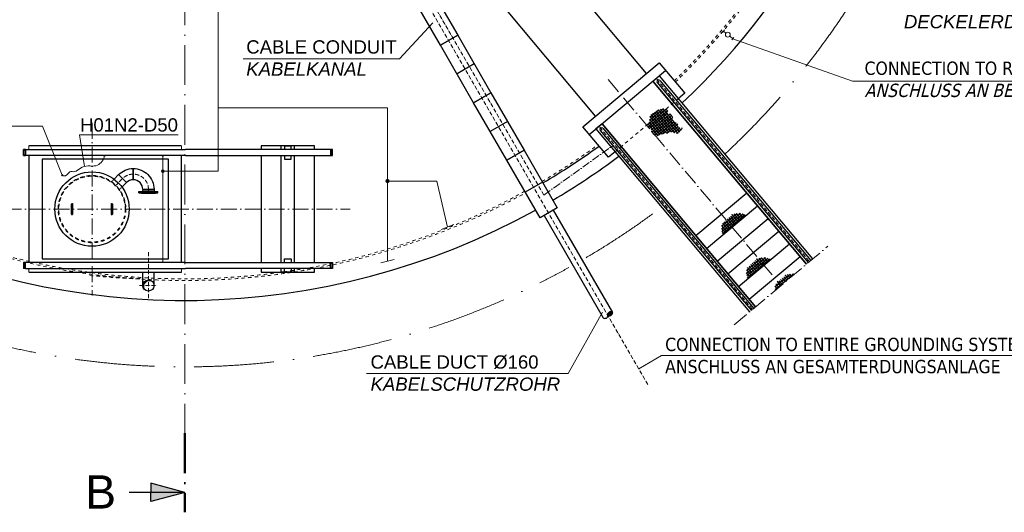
# Model space of a CAD drawing. Header units: millimetres. Extents: x 2605 to 1198744, y 17680 to 73723.
# Tile 2 of 256: x 16921 to 31750, y 20208 to 27624. Entities that reach past the tile are written whole.
import ezdxf

# ---------------------------------------------------------------- set-up
doc = ezdxf.new("R2010")
doc.units = ezdxf.units.MM
doc.linetypes.add('ACAD_ISO10W100', pattern=[18, 12, -3, 0, -3])
doc.linetypes.add('JIS_02_1.0', pattern=[2, 1, -1])
for name, color, linetype, lineweight in [('Beschriftung', 7, 'Continuous', 9), ('HO1N2-D50', 4, 'Continuous', 18), ('Mittellinien', 7, 'Continuous', 5), ('NYY 1x50_2', 3, 'ACAD_ISO10W100', 18), ('Verz. Bandstahl 30x3_5mm auf Putz', 1, 'GRENZE2', 18), ('Verz. Bandstahl 30x3_5mm im Beton', 5, 'GRENZE1', 18)]:
    doc.layers.add(name, color=color, linetype=linetype, lineweight=lineweight)
doc.styles.add('LBB3.5M1000', font='isocp.shx', dxfattribs={"height": 3.5})
doc.linetypes.add('GRENZE1', pattern='A,6.35,-2.54,[133,ltypeshp.shx,S=2.54,R=0,X=-2.54,Y=0],-2.54,25.4', length=36.83)
doc.linetypes.add('GRENZE2', pattern='A,6.35,-2.54,[132,ltypeshp.shx,S=2.54,R=0,X=-2.54,Y=0],-2.54,25.4', length=36.83)

msp = doc.modelspace()

# ---------------------------------------------------------------- hatches: boundary and pattern name
h = msp.add_hatch()
h.set_pattern_fill('NET', color=256, scale=10, style=0)
h.set_pattern_definition([(310, (25484.154, 27574.934), (24.3219, 20.4085), []), (40, (25484.154, 27574.934), (-20.4085, 24.3219), [])])
h.paths.add_polyline_path([(26682.93208, 26237.15776), (26678.73091, 26270.75622), (26613.88415, 26286.65677), (26551.91342, 26271.58787), (26526.79029, 26258.1932), (26503.34194, 26239.77573), (26438.02145, 26204.61488), (26416.24789, 26184.52293), (26412.89812, 26146.01351), (26404.52381, 26089.08649), (26386.10001, 26057.27435), (26379.40048, 26025.4622), (26384.42522, 25993.65005), (26429.64694, 25971.88388), (26446.39576, 25930.02576), (26463.14458, 25893.19069), (26506.6917, 25876.44744), (26507.68416, 25876.41909), (26515.70265, 25877.30975), (26548.2982, 25888.64353), (26566.72181, 25890.06027), (26572.39063, 25890.06027), (26624.82694, 25912.72783), (26660.257, 25914.14457), (26673.01179, 25915.56131), (26688.60089, 25925.47835), (26708.44166, 25925.47835), (26724.03095, 25933.97878), (26759.46082, 25935.39552), (26797.72519, 25916.97804), (26836.09088, 25906.88516), (26856.74233, 25918.30556), (26883.54044, 25955.14063), (26902.04523, 25993.06285), (26894.09469, 25993.48116), (26858.66463, 25993.48116), (26837.40671, 26006.23168), (26837.40671, 26020.39894), (26838.82387, 26044.48324), (26826.06908, 26062.90071), (26810.47998, 26074.23449), (26794.89087, 26078.48458), (26773.63276, 26091.2351), (26760.87797, 26105.40236), (26759.46082, 26136.57035), (26755.20916, 26157.82117), (26743.87171, 26188.98916), (26736.78574, 26198.90621), (26722.6136, 26204.57303), (26701.35568, 26211.65672), (26685.76658, 26214.4902)])
h = msp.add_hatch()
h.set_pattern_fill('NET', color=256, scale=10, style=0)
h.set_pattern_definition([(310, (25996.184, 26906.98), (24.3219, 20.4085), []), (40, (25996.184, 26906.98), (-20.4085, 24.3219), [])])
h.paths.add_polyline_path([(27860.26788, 24685.44963), (27838.79044, 24695.90208), (27825.6908, 24698.52117), (27811.28127, 24700.48543), (27794.90668, 24703.10453), (27784.42705, 24708.9973), (27772.63732, 24712.92594), (27752.98797, 24708.34259), (27741.85319, 24705.06878), (27716.30907, 24706.37833), (27704.51935, 24705.06878), (27692.07467, 24702.44969), (27677.01018, 24697.86634), (27667.1855, 24697.21163), (27648.19091, 24688.69976), (27626.5767, 24661.19966), (27580.07293, 24626.49736), (27564.35349, 24613.40214), (27552.56376, 24598.34254), (27543.39404, 24587.86642), (27527.01945, 24577.39017), (27508.68, 24561.02115), (27498.85533, 24543.34259), (27498.20037, 24520.42596), (27499.51028, 24505.36636), (27494.27046, 24486.37825), (27494.27046, 24466.73542), (27497.54542, 24440.54499), (27502.78523, 24417.62823), (27504.75009, 24405.18785), (27513.63949, 24394.59388)])
h = msp.add_hatch()
h.set_pattern_fill('NET', color=256, scale=10, style=0)
h.set_pattern_definition([(310, (26371.798, 26241.372), (24.3219, 20.4085), []), (40, (26371.798, 26241.372), (-20.4085, 24.3219), [])])
h.paths.add_polyline_path([(28235.88206, 24019.84324), (28214.40462, 24030.29569), (28201.30498, 24032.91478), (28186.89544, 24034.87904), (28170.52086, 24037.49813), (28160.04123, 24043.3909), (28148.2515, 24047.31954), (28128.60215, 24042.73619), (28117.46737, 24039.46239), (28091.92325, 24040.77193), (28080.13353, 24039.46239), (28067.68885, 24036.84329), (28052.62435, 24032.25994), (28042.79968, 24031.60523), (28023.80509, 24023.09337), (28002.19087, 23995.59326), (27955.68711, 23960.89097), (27939.96767, 23947.79575), (27928.17794, 23932.73615), (27919.00822, 23922.26003), (27902.63363, 23911.78378), (27884.29418, 23895.41476), (27874.4695, 23877.73619), (27873.81455, 23854.81956), (27875.12446, 23839.75996), (27869.88464, 23820.77185), (27869.88464, 23801.12903), (27873.1596, 23774.93859), (27878.39941, 23752.02184), (27880.36427, 23739.58146), (27889.25367, 23728.98748)])
h = msp.add_hatch()
h.set_pattern_fill('NET', color=256, scale=10, style=0)
h.set_pattern_definition([(310, (26799.235, 25994.77), (24.3219, 20.4085), []), (40, (26799.235, 25994.77), (-20.4085, 24.3219), [])])
h.paths.add_polyline_path([(28298.19594, 23547.5394), (28592.12622, 23794.17619), (28587.47869, 23796.78954), (28575.68896, 23800.71818), (28556.03961, 23796.13483), (28544.90483, 23792.86102), (28519.36071, 23794.17057), (28507.57099, 23792.86102), (28495.12631, 23790.24193), (28480.06182, 23785.65858), (28470.23714, 23785.00387), (28451.24255, 23776.492), (28429.62834, 23748.9919), (28383.12457, 23714.2896), (28367.40513, 23701.19438), (28355.6154, 23686.13478), (28346.44568, 23675.65866), (28330.07109, 23665.18241), (28311.73164, 23648.81339), (28301.90697, 23631.13483), (28301.25201, 23608.2182), (28302.56192, 23593.1586), (28297.3221, 23574.17048), (28297.3221, 23554.52766)])
h = msp.add_hatch(color=256)
h.dxf.hatch_style = 1
h.paths.add_polyline_path([(25846.919, 23216.5993, 0.6832132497), (25777.63697, 23176.5993, 0.6832132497)])
for points in [[(19409.77025, 20508.05152), (18897.57776, 20645.29308), (18897.57776, 20508.05152)], [(19409.77025, 20508.05152), (18897.57776, 20508.05152), (18897.57776, 20370.80995)]]:
    msp.add_hatch(color=256).paths.add_polyline_path(points)
at = {"layer": 'Beschriftung'}
for points in [[(18859.77025, 23706.62298, 0.4142135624), (18775.62025, 23622.47298), (18789.21291, 23622.47298, -0.316340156), (18859.77025, 23693.03032)], [(18789.21291, 23622.47298), (18775.62025, 23622.47298, 0.1989123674), (18800.26721, 23562.96995, -0.1800703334)], [(18859.77025, 23706.62298), (18859.77025, 23693.03032, -0.1800703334), (18919.27328, 23681.97602, 0.1989123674)]]:
    msp.add_hatch(color=256, dxfattribs=at).paths.add_polyline_path(points)
at = {"layer": 'Verz. Bandstahl 30x3_5mm auf Putz'}
h = msp.add_hatch(color=256, dxfattribs=at)
h.dxf.hatch_style = 1
edge = h.paths.add_edge_path()
edge.add_arc((19077.91302, 25344.43051), 20.98101, 0, 360)
at = {"layer": 'Verz. Bandstahl 30x3_5mm im Beton'}
h = msp.add_hatch(color=256, dxfattribs=at)
h.dxf.hatch_style = 1
edge = h.paths.add_edge_path()
edge.add_arc((22459.45664, 25195.47391), 26.4653, 0, 360)

# ---------------------------------------------------------------- linework, layer by layer
at = {"linetype": 'ACAD_ISO10W100', "lineweight": 18, "ltscale": 50}
msp.add_line((19409.77025, 30842.15369), (19409.77025, 21397.47298), dxfattribs=at)
for p, q in [((26361.43905, 26815.65863), (23809.77025, 29856.61909)), ((25595.39461, 26172.87102), (22809.77025, 29492.64886)), ((23767.99027, 26957.40948), (23508.18265, 26807.40948)), ((25403.8835, 26012.17411), (26552.95016, 26976.35553)), ((25500.30164, 25897.26745), (26649.3683, 26861.44886)), ((26552.95016, 26976.35553), (26938.62273, 26516.72886)), ((28770.89492, 23944.18094), (26457.85719, 26700.75196)), ((26457.85719, 26700.75196), (28770.89492, 23944.18094)), ((26549.78253, 26777.88647), (28862.82025, 24021.31545)), ((26560.88709, 26708.87987), (28835.35756, 23998.27152)), ((26523.88714, 26677.83323), (28798.35761, 23967.22488)), ((26938.62273, 26516.72886), (26839.03695, 26433.16647)), ((24267.99027, 26091.38407), (24008.18265, 25941.38407)), ((25789.55606, 25552.54745), (25403.8835, 26012.17411)), ((25691.81275, 26057.96435), (25599.88742, 25980.82984)), ((25599.88742, 25980.82984), (27912.92514, 23224.25882)), ((25665.91737, 25957.91111), (27940.38784, 23247.30275)), ((28004.85048, 23301.39333), (25691.81275, 26057.96435)), ((25691.81275, 26057.96435), (28004.85048, 23301.39333)), ((25702.91731, 25988.95775), (27977.38778, 23278.34939)), ((16979.77025, 25577.29162), (16979.77025, 25667.29162)), ((17009.77025, 25667.29162), (16979.77025, 25667.29162)), ((16989.77025, 25577.29162), (16989.77025, 25667.29162)), ((17009.77025, 25667.29162), (19419.77025, 25667.29162)), ((19359.77025, 25722.47298), (17059.77025, 25722.47298)), ((21629.77025, 25667.29162), (19419.77025, 25667.29162)), ((20859.77025, 25667.29162), (20859.77025, 25722.47298)), ((21059.77025, 25722.47298), (20859.77025, 25722.47298)), ((21059.77025, 25667.29162), (21059.77025, 25722.47298)), ((21619.77025, 25577.29162), (21619.77025, 25667.29162)), ((21629.77025, 25577.29162), (21629.77025, 25667.29162)), ((16979.77025, 25577.29162), (17009.77025, 25577.29162)), ((19419.77025, 25577.29162), (17009.77025, 25577.29162)), ((17059.77025, 25577.29162), (17059.77025, 23967.65435)), ((19159.77025, 25522.47298), (17259.77025, 25522.47298)), ((17259.77025, 25522.47298), (17259.77025, 24022.47298)), ((19159.77025, 24022.47298), (19159.77025, 25522.47298)), ((19359.77025, 23967.65435), (19359.77025, 25577.29162)), ((19419.77025, 25577.29162), (21629.77025, 25577.29162)), ((20859.77025, 23967.65435), (20859.77025, 25577.29162)), ((21059.77025, 23967.65435), (21059.77025, 25577.29162)), ((25889.14184, 25636.10984), (25789.55606, 25552.54745)), ((18409.33976, 25291.04857), (18341.75079, 25223.45959)), ((18528.34583, 25172.0425), (18460.75686, 25104.45352)), ((18775.62025, 25069.61808), (18775.62025, 25057.61808)), ((18775.62025, 25069.61808), (18775.62025, 25057.61808)), ((18943.92025, 25069.61808), (18943.92025, 25057.61808)), ((18943.92025, 25069.61808), (18943.92025, 25057.61808)), ((24794.94162, 25178.67757), (24535.134, 25028.67757)), ((18717.27025, 25017.61808), (18717.27025, 25036.61808)), ((18717.27025, 25036.61808), (19002.27025, 25036.61808)), ((18717.27025, 25017.61808), (19002.27025, 25017.61808)), ((18753.77025, 25014.61808), (18753.77025, 25017.61808)), ((18753.77025, 25014.61808), (18965.77025, 25014.61808)), ((18775.62025, 25057.61808), (18767.77025, 25036.61808)), ((18943.92025, 25057.61808), (18775.62025, 25057.61808)), ((18943.92025, 25057.61808), (18951.77025, 25036.61808)), ((18965.77025, 25014.61808), (18965.77025, 25017.61808)), ((19002.27025, 25017.61808), (19002.27025, 25036.61808)), ((27105.94549, 24372.66657), (27871.98994, 25015.45418)), ((17701.77025, 24697.47298), (17701.77025, 24847.47298)), ((17717.77025, 24847.47298), (17717.77025, 24697.47298)), ((18301.77025, 24697.47298), (18301.77025, 24847.47298)), ((18317.77025, 24847.47298), (18317.77025, 24697.47298)), ((27266.64239, 24181.15546), (28032.68684, 24823.94307)), ((24818.80443, 24677.34597), (25708.35493, 23136.5993)), ((24957.3685, 24757.34597), (25846.919, 23216.5993)), ((27427.3393, 23989.64435), (28193.38374, 24632.43196)), ((27588.0362, 23798.13324), (28354.08064, 24440.92085)), ((27748.7331, 23606.62213), (28514.77755, 24249.40974)), ((27909.43, 23415.11102), (28675.47445, 24057.89863)), ((16979.77025, 23967.65435), (16979.77025, 23877.65435)), ((16979.77025, 23967.65435), (17009.77025, 23967.65435)), ((17009.77025, 23877.65435), (16979.77025, 23877.65435)), ((16989.77025, 23967.65435), (16989.77025, 23877.65435)), ((19419.77025, 23967.65435), (17009.77025, 23967.65435)), ((17009.77025, 23877.65435), (19419.77025, 23877.65435)), ((17259.77025, 24022.47298), (19159.77025, 24022.47298)), ((19419.77025, 23967.65435), (21629.77025, 23967.65435)), ((21629.77025, 23877.65435), (19419.77025, 23877.65435)), ((20859.77025, 23822.47298), (20859.77025, 23877.65435)), ((21059.77025, 23822.47298), (21059.77025, 23877.65435)), ((21619.77025, 23967.65435), (21619.77025, 23877.65435)), ((21629.77025, 23967.65435), (21629.77025, 23877.65435)), ((17059.77025, 23822.47298), (19359.77025, 23822.47298)), ((18775.62025, 23622.47298), (18775.62025, 23822.47298)), ((18943.92025, 23622.47298), (18943.92025, 23822.47298)), ((21059.77025, 23822.47298), (20859.77025, 23822.47298)), ((19409.77025, 20508.05152), (18897.57776, 20645.29308)), ((18897.57776, 20645.29308), (18897.57776, 20508.05152)), ((19409.77025, 20508.05152), (18569.85628, 20508.05152)), ((19409.77025, 20508.05152), (18897.57776, 20370.80995)), ((18897.57776, 20370.80995), (18897.57776, 20508.05152))]:
    msp.add_line(p, q)
at = {"linetype": 'ACAD_ISO10W100', "lineweight": 18, "ltscale": 20}
for p, q in [((25785.58055, 26724.07815), (28387.8727, 23622.78713)), ((18009.77025, 26072.47298), (18009.77025, 23472.47298)), ((16709.77025, 24772.47298), (21899.77025, 24772.47298)), ((27683.11181, 23031.42253), (29092.63359, 24214.15174))]:
    msp.add_line(p, q, dxfattribs=at)
at = {"linetype": 'ACAD_ISO10W100', "lineweight": 18, "ltscale": 5}
for p, q in [((26514.93613, 26726.07136), (28816.85759, 23982.7482)), ((25656.96635, 26006.14924), (27958.88781, 23262.82607)), ((18859.77025, 24122.47298), (18859.77025, 23422.47298)), ((18725.62025, 23622.47298), (18993.92025, 23622.47298))]:
    msp.add_line(p, q, dxfattribs=at)
at = {"linetype": 'JIS_02_1.0', "lineweight": 18, "ltscale": 50}
for p, q in [((25889.14184, 25636.10984), (26839.03695, 26433.16647)), ((17059.77025, 25722.47298), (17059.77025, 25667.29162)), ((19359.77025, 25667.29162), (19359.77025, 25722.47298)), ((17059.77025, 23877.65435), (17059.77025, 23822.47298)), ((19359.77025, 23822.47298), (19359.77025, 23877.65435))]:
    msp.add_line(p, q, dxfattribs=at)
at = {"linetype": 'JIS_02_1.0', "ltscale": 7}
for p, q in [((18341.75079, 25223.45959), (18298.77745, 25180.48626)), ((18460.75686, 25104.45352), (18417.78353, 25061.48019))]:
    msp.add_line(p, q, dxfattribs=at)
at = {"linetype": 'ACAD_ISO10W100'}
for p, q in [((17725.07185, 24847.47298), (17694.46865, 24847.47298)), ((17709.77025, 24682.17139), (17709.77025, 24862.77458)), ((18325.07185, 24847.47298), (18294.46865, 24847.47298)), ((18309.77025, 24682.17139), (18309.77025, 24862.77458)), ((17725.07185, 24697.47298), (17694.46865, 24697.47298)), ((18325.07185, 24697.47298), (18294.46865, 24697.47298))]:
    msp.add_line(p, q, dxfattribs=at)
at = {"linetype": 'ACAD_ISO10W100', "lineweight": 50, "ltscale": 50}
msp.add_line((19409.77025, 21397.47298), (19409.77025, 20208.05152), dxfattribs=at)
for points in [[(22758.18265, 28106.44758), (23017.99027, 28256.44758), (23517.99027, 27390.42218), (23258.18265, 27240.42218)], [(23258.18265, 27240.42218), (23517.99027, 27390.42218), (24017.99027, 26524.39677), (23758.18265, 26374.39677)], [(23758.18265, 26374.39677), (24017.99027, 26524.39677), (24517.99027, 25658.37137), (24258.18265, 25508.37137)], [(24258.18265, 25508.37137), (24517.99027, 25658.37137), (25017.99027, 24792.34597), (24758.18265, 24642.34597)]]:
    msp.add_lwpolyline(points, close=True)
for points in [[(16989.77025, 25662.29162), (17009.77025, 25662.29162), (17009.77025, 25582.29162), (16989.77025, 25582.29162)], [(21359.77025, 25667.29162), (21359.77025, 25722.47298), (20559.77025, 25722.47298), (20559.77025, 25667.29162)], [(21009.77025, 25667.29162), (21009.77025, 25722.29162), (20909.77025, 25722.29162), (20909.77025, 25667.29162)], [(21619.77025, 25662.29162), (21599.77025, 25662.29162), (21599.77025, 25582.29162), (21619.77025, 25582.29162)], [(20559.77025, 25577.29162), (20559.77025, 23967.65435)], [(20909.77025, 25577.29162), (20909.77025, 25522.29162), (21009.77025, 25522.29162), (21009.77025, 25577.29162)], [(21359.77025, 23967.65435), (21359.77025, 25577.29162)], [(16989.77025, 23882.65435), (17009.77025, 23882.65435), (17009.77025, 23962.65435), (16989.77025, 23962.65435)], [(20559.77025, 23877.65435), (20559.77025, 23822.47298), (21359.77025, 23822.47298), (21359.77025, 23877.65435)], [(20909.77025, 23967.65435), (20909.77025, 24022.65435), (21009.77025, 24022.65435), (21009.77025, 23967.65435)], [(21009.77025, 23877.65435), (21009.77025, 23822.65435), (20909.77025, 23822.65435), (20909.77025, 23877.65435)], [(21619.77025, 23882.65435), (21599.77025, 23882.65435), (21599.77025, 23962.65435), (21619.77025, 23962.65435)]]:
    msp.add_lwpolyline(points)
for points in [[(18409.33976, 25291.04857, -0.1989123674), (18630.77025, 25382.76808), (18630.77025, 25214.46808, 0.1989123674), (18528.34583, 25172.0425)], [(18943.92025, 25069.61808), (18775.62025, 25069.61808, 0.4142135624), (18630.77025, 25214.46808), (18630.77025, 25382.76808, -0.4142135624)]]:
    msp.add_lwpolyline(points, format="xyb", close=True)
for centre, radius in [((18009.77025, 24772.47298), 560), ((18859.77025, 23622.47298), 84.15)]:
    msp.add_circle(centre, radius)
at = {"linetype": 'JIS_02_1.0', "ltscale": 50}
for radius in [506, 500]:
    msp.add_circle((18009.77025, 24772.47298), radius, dxfattribs=at)
at = {"linetype": 'ACAD_ISO10W100', "lineweight": 13, "ltscale": 100}
for start, end in [(312.98024376, 171.218331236), (192.835113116, 298.999603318), (300.441061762, 307.01975624)]:
    msp.add_arc((19409.77025, 34322.47298), 11925, start, end, dxfattribs=at)
for centre, radius, start, end in [((19409.77025, 34322.47298), 10925, 313.253316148, 176.906161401), ((19409.77025, 34322.47298), 10925, 187.093838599, 298.908023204), ((26542.38712, 26693.35655), 24.15, 40, 220), ((25684.41734, 25973.43443), 24.15, 40, 220), ((19409.77025, 34322.47298), 10625, 300.495028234, 305.952225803), ((19409.77025, 34322.47298), 10925, 300.481434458, 306.746683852), ((17709.77025, 24847.47298), 8, 0, 180), ((18309.77025, 24847.47298), 8, 0, 180), ((17709.77025, 24697.47298), 8, 180, 0), ((18309.77025, 24697.47298), 8, 180, 0), ((25735.19136, 23170.11724), 42.9377, 231.317186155, 8.682813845), ((25820.08257, 23183.08136), 42.9377, 51.317186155, 188.682813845), ((25804.4734, 23210.11724), 42.9377, 231.317186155, 8.682813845)]:
    msp.add_arc(centre, radius, start, end)
at = {"linetype": 'JIS_02_1.0', "lineweight": 18, "ltscale": 50}
for centre, radius, start, end in [((19409.77025, 34322.47298), 10625, 187.238061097, 298.877187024), ((19409.77025, 34322.47298), 10600, 187.25044967, 298.87453854), ((19409.77025, 34322.47298), 10600, 314.057336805, 325.590359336), ((19409.77025, 34322.47298), 10625, 314.047774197, 325.600755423), ((19409.77025, 34322.47298), 10600, 300.496195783, 305.942663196), ((19409.77025, 38622.47298), 14919, 264.487357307, 267.563840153), ((19409.77025, 38622.47298), 14909, 264.901027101, 267.562205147)]:
    msp.add_arc(centre, radius, start, end, dxfattribs=at)
at = {"layer": 'Beschriftung', "lineweight": 13}
for q in [(23142.96475, 27574.13737), (20285.96213, 27034.68043)]:
    msp.add_line((22641.02496, 27034.68043), q, dxfattribs=at)
at = {"layer": 'Beschriftung'}
for p, q in [((29462.79407, 26698.43315), (27661.42344, 27338.10176)), ((38394.23618, 26698.43315), (29462.79407, 26698.43315)), ((17266.02327, 26019.73365), (13104.97282, 26019.73365)), ((17266.02327, 26019.73365), (17561.0024, 25284.3426)), ((19308.78347, 25888.23367), (17820.95382, 25888.23367)), ((17820.95382, 25888.23367), (17895.02401, 25415.44916)), ((25180.68949, 22296.63425), (25698.23859, 23223.19039)), ((26588.736, 22567.80232), (26243.63448, 22367.99203)), ((26588.736, 22567.80232), (34470.74587, 22567.80232)), ((25180.68949, 22296.63425), (22144.34269, 22296.63425))]:
    msp.add_line(p, q, dxfattribs=at)
msp.add_arc((18874.6722, 23607.57103), 86.74883, 59.059982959, 210.94001704, dxfattribs=at)
at = {"layer": 'HO1N2-D50', "linetype": 'Continuous'}
for p, q in [((18211.98919, 25574.4771), (18181.98919, 25574.4771)), ((17551.06128, 25273.10987), (17570.94352, 25295.57533))]:
    msp.add_line(p, q, dxfattribs=at)
msp.add_spline([(18196.98919, 25574.4771), (18193.32333, 25554.67237), (18069.32383, 25425.88759), (17952.7655, 25423.38511), (17836.51434, 25389.54305), (17746.99387, 25336.1925), (17674.74971, 25332.16903), (17611.86977, 25275.66001), (17577.23035, 25274.29311), (17561.0024, 25284.3426)], degree=3, dxfattribs=at)
at = {"layer": 'Mittellinien', "linetype": 'ACAD_ISO10W100', "ltscale": 5}
for p, q in [((18354.07466, 25116.7774), (18468.84279, 25231.54553)), ((18859.77025, 25069.61808), (18859.77025, 24994.44059))]:
    msp.add_line(p, q, dxfattribs=at)
for start, end in [(90, 135.000000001), (0, 90)]:
    msp.add_arc((18630.77025, 25069.61808), 229, start, end, dxfattribs=at)
at = {"layer": 'NYY 1x50_2', "ltscale": 10}
msp.add_line((24814.74123, 24984.63112), (25854.08899, 25727.05779), dxfattribs=at)
at = {"layer": 'NYY 1x50_2', "linetype": 'Continuous'}
msp.add_line((25845.81196, 25739.56741), (25862.36603, 25714.54816), dxfattribs=at)
at = {"layer": 'NYY 1x50_2', "ltscale": 5}
for points in [[(24814.74123, 24984.63112), (22433.96266, 29092.97834), (21699.33304, 29517.11695), (18558.18955, 29517.11695), (18558.18955, 30707.69162)], [(26381.05702, 22130.64326), (22387.30187, 29028.44105), (21675.81208, 29436.75674), (18470.6721, 29453.22038), (18470.6721, 30538.77343), (18640.30336, 30538.77343)], [(26381.05702, 22130.64326), (22387.30187, 29028.44105), (21675.81208, 29436.75674), (18470.6721, 29453.22038), (18470.6721, 30538.77343), (18640.30336, 30538.77343)]]:
    msp.add_lwpolyline(points, dxfattribs=at)
at = {"layer": 'Verz. Bandstahl 30x3_5mm auf Putz', "linetype": 'Continuous'}
for p, q in [((19062.91227, 25573.14684), (19092.91227, 25573.14684)), ((19159.76708, 25344.43074), (19077.91302, 25344.43051)), ((19062.91749, 23971.79913), (19092.91749, 23971.79913))]:
    msp.add_line(p, q, dxfattribs=at)
at = {"layer": 'Verz. Bandstahl 30x3_5mm auf Putz', "ltscale": 10}
msp.add_line((19077.91227, 25573.14684), (19077.91749, 23971.79913), dxfattribs=at)
at = {"layer": 'Verz. Bandstahl 30x3_5mm auf Putz', "linetype": 'Continuous'}
msp.add_circle((19077.91302, 25344.43051), 20.98101, dxfattribs=at)
at = {"layer": 'Verz. Bandstahl 30x3_5mm im Beton', "linetype": 'Continuous', "ltscale": 15}
for p, q in [((27506.55874, 27430.3178), (27537.6732, 27469.14661)), ((27522.11597, 27449.7322), (27557.18811, 27421.62805)), ((27522.11597, 27449.7322), (27557.18811, 27421.62805)), ((27522.11597, 27449.7322), (27557.18811, 27421.62805)), ((27615.72576, 27374.72041), (27661.42344, 27338.10176)), ((27645.86621, 27318.68736), (27676.98067, 27357.51616))]:
    msp.add_line(p, q, dxfattribs=at)
at = {"layer": 'Verz. Bandstahl 30x3_5mm im Beton', "ltscale": 15}
for p, q in [((23459.41034, 24540.41316), (23266.89953, 24463.5084)), ((22359.34175, 23962.32513), (22559.57153, 24016.0167))]:
    msp.add_line(p, q, dxfattribs=at)
for points in [[(19909.22358, 30322.47298), (19909.22043, 25344.43074), (19159.7671, 25344.43074)], [(19909.22043, 26295.54202), (22459.45664, 26295.54202), (22459.45664, 23989.17092)], [(22459.45664, 25195.47391), (23202.41014, 25195.47391), (23363.15493, 24501.96078)]]:
    msp.add_lwpolyline(points, dxfattribs=at)
msp.add_circle((27586.45694, 27398.17423), 37.50661, dxfattribs=at)
at = {"layer": 'Verz. Bandstahl 30x3_5mm im Beton', "linetype": 'Continuous', "ltscale": 15}
msp.add_circle((22459.45664, 25195.47391), 26.4653, dxfattribs=at)

# ---------------------------------------------------------------- texts
at = {"layer": 'Beschriftung', "attachment_point": 1, "style": 'LBB3.5M1000'}
for s, insert, char_height, width in [('{\\fArial|b0|i0|c0|p34;COVER GROUNDING\\PH01N2-D50\\P\\fArial|b0|i1|c0|p34;DECKELERDUNG}', (30238.0846, 28360.8952), 200, 3119.117561), ('{\\fArial|b0|i0|c0|p34;\\C256;CABLE CONDUIT\\P\\fArial|b0|i1|c0|p34;KABELKANAL}', (20333.17389, 27313.9188), 200, 4960.0454988), ('{\\fTahoma|b0|i0|c0|p34;CONNECTION TO REINFORCEMENT ( WALL, ROOF ) AND STEEL TANK\\P\\fTahoma|b0|i1|c0|p34;ANSCHLUSS AN BEWEHRUNG ( WAND, DECKE ) UND STAHLBEHÄLTER}', (29645.65724, 26993.6898), 200, 10418.2335027), ('{\\fArial|b0|i0|c0|p34;H01N2-D50}', (17829.25896, 26139.92532), 200, 5981.0920088), ('{\\fTahoma|b0|i0|c0|p34;CONNECTION TO ENTIRE GROUNDING SYSTEM NYY 1x50 mm²\\PANSCHLUSS AN GESAMTERDUNGSANLAGE}', (26642.45358, 22835.80252), 200, 7856.4807608), ('{\\fArial|b0|i0|c0|p34;CABLE DUCT %%C160\\P\\fArial|b0|i1|c0|p34;KABELSCHUTZROHR}', (22204.97365, 22570.79434), 200, 5981.0920088), ('{\\fArial|b0|i0|c0|p34;B}', (17906.48317, 20763.94842), 500, 335.8461916)]:
    msp.add_mtext(s, dxfattribs=dict(at, insert=insert, char_height=char_height, width=width))

doc.saveas('drawing.dxf')
